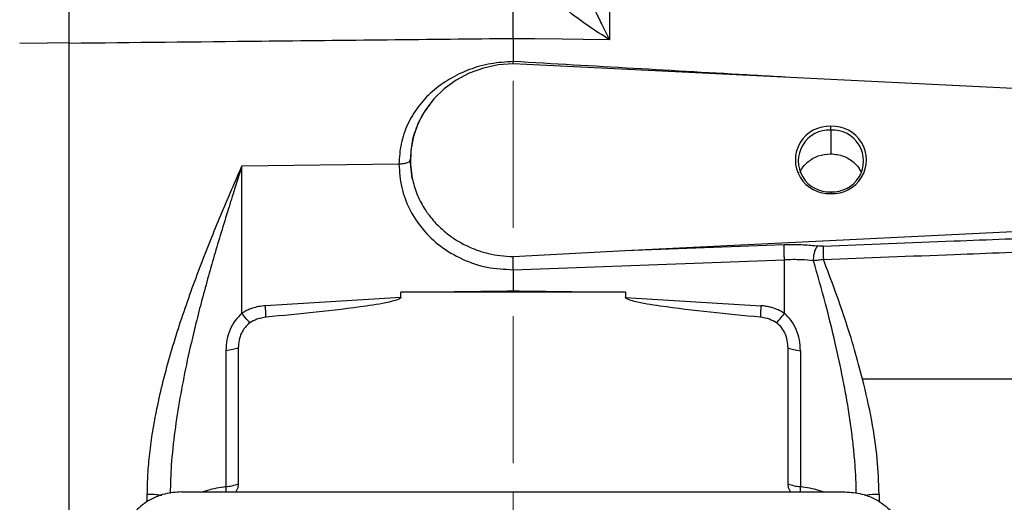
# Model space of a CAD drawing. Header units: inches. Extents: x 0.6 to 16.3, y 0.2 to 11.5.
# Tile 5 of 13: x 2.8 to 6.1, y 7 to 8.7. Entities that reach past the tile are written whole.
import ezdxf

# ---------------------------------------------------------------- set-up
doc = ezdxf.new("R2010")
doc.units = ezdxf.units.IN
doc.header["$MEASUREMENT"] = 0
doc.linetypes.add('CENTERX2', pattern=[0.8, 0.5, -0.1, 0.1, -0.1])
doc.styles.add('SLDTEXTSTYLE0', font='TXT', dxfattribs={"width": 0.75})
doc.dimstyles.new('SLDDIMSTYLE1', dxfattribs={"dimtxt": 0.137795, "dimasz": 0.14, "dimexe": 0, "dimexo": 0.0625, "dimgap": 0.034449, "dimtad": 0, "dimdec": 1, "dimlfac": 1.5, "dimrnd": 1e-09, "dimzin": 12, "dimdsep": 46, "dimtxsty": 'SLDTEXTSTYLE0', "dimblk1": 'CLOSED', "dimblk2": 'CLOSED', "dimsah": 1, "dimcen": 0.09, "dimadec": 0, "dimazin": 3, "dimtfac": 1, "dimtdec": 1, "dimtofl": 0, "dimtmove": 0, "dimatfit": 3, "dimldrblk": 'CLOSED', "dimfxl": 0, "dimfrac": 2, "dimtolj": 1, "dimtzin": 12, "dimarcsym": 0})
doc.dimstyles.new('SLDDIMSTYLE5', dxfattribs={"dimtxt": 0.137795, "dimasz": 0.14, "dimexe": 0, "dimexo": 0.0625, "dimgap": 0.034449, "dimtad": 0, "dimdec": 1, "dimlfac": 1.5, "dimrnd": 1e-09, "dimzin": 4, "dimdsep": 46, "dimtxsty": 'SLDTEXTSTYLE0', "dimblk1": 'CLOSED', "dimblk2": 'CLOSED', "dimsah": 1, "dimcen": 0.09, "dimadec": 0, "dimazin": 1, "dimtfac": 1, "dimtdec": 1, "dimtofl": 0, "dimtmove": 0, "dimatfit": 3, "dimldrblk": 'CLOSED', "dimfxl": 0, "dimfrac": 2, "dimtolj": 1, "dimtzin": 12, "dimarcsym": 0})

# ---------------------------------------------------------------- blocks, each defined once
blk = doc.blocks.new('_Closed')
at = {"color": 0, "linetype": 'ByBlock', "lineweight": -2}
for p, q in [((-1, 0.166667), (0, 0)), ((-1, 0.166667), (-1, -0.166667)), ((0, 0), (-1, -0.166667)), ((0, 0), (-1, 0))]:
    blk.add_line(p, q, dxfattribs=at)
blk = doc.blocks.new('_D_6')
at = {"color": 7, "linetype": 'Continuous', "lineweight": 0}
for p, q in [((2.4952, 10.6309), (2.4532, 10.6309)), ((2.4532, 10.6309), (2.4532, 10.4121)), ((2.8006, 10.6309), (2.8426, 10.6309)), ((2.8426, 10.6309), (2.8426, 10.4121)), ((1.7827, 7.8997), (1.7827, 10.4718)), ((4.4777, 10.3428), (4.4777, 10.4718)), ((1.7827, 10.4324), (2.3323, 10.4324)), ((2.4532, 10.4121), (2.4952, 10.4121)), ((2.8426, 10.4121), (2.8006, 10.4121)), ((4.4777, 10.4324), (2.9635, 10.4324))]:
    blk.add_line(p, q, dxfattribs=at)
at = {"color": 7, "linetype": 'Continuous', "lineweight": 18, "xscale": 0.14, "yscale": 0.14, "rotation": 180.0000000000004}
blk.add_blockref('_Closed', (1.7827, 10.4324), dxfattribs=at)
at = {"color": 7, "linetype": 'Continuous', "lineweight": 18, "xscale": 0.14, "yscale": 0.14}
blk.add_blockref('_Closed', (4.4777, 10.4324), dxfattribs=at)
at = {"color": 7, "linetype": 'Continuous', "lineweight": 18, "char_height": 0.1378, "attachment_point": 1, "style": 'SLDTEXTSTYLE0'}
for s, insert in [('103', (2.4952, 10.5898)), ('4.0', (2.5206, 10.3836))]:
    blk.add_mtext(s, dxfattribs=dict(at, insert=insert))
blk = doc.blocks.new('_D_9')
at = {"color": 7, "linetype": 'Continuous', "lineweight": 0}
for p, q in [((7.045, 10.6309), (7.003, 10.6309)), ((7.003, 10.6309), (7.003, 10.4121)), ((7.3505, 10.6309), (7.3925, 10.6309)), ((7.3925, 10.6309), (7.3925, 10.4121)), ((4.4777, 10.3428), (4.4777, 10.4718)), ((9.1877, 7.8705), (9.1877, 10.4718)), ((4.4777, 10.4324), (6.8822, 10.4324)), ((7.003, 10.4121), (7.045, 10.4121)), ((7.3925, 10.4121), (7.3505, 10.4121)), ((9.1877, 10.4324), (7.5133, 10.4324))]:
    blk.add_line(p, q, dxfattribs=at)
at = {"color": 7, "linetype": 'Continuous', "lineweight": 18, "xscale": 0.14, "yscale": 0.14}
for p, rotation in [((4.4777, 10.4324), 179.9999999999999), ((9.1877, 10.4324), 359.9999999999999)]:
    blk.add_blockref('_Closed', p, dxfattribs=dict(at, rotation=rotation))
at = {"color": 7, "linetype": 'Continuous', "lineweight": 18, "char_height": 0.1378, "attachment_point": 1, "style": 'SLDTEXTSTYLE0'}
for s, insert in [('179', (7.045, 10.5898)), ('7.1', (7.0705, 10.3836))]:
    blk.add_mtext(s, dxfattribs=dict(at, insert=insert))

msp = doc.modelspace()

# ---------------------------------------------------------------- linework, layer by layer
at = {"color": 7, "linetype": 'CENTERX2', "lineweight": 18}
msp.add_line((4.4777, 3.9695), (4.4777, 10.3035), dxfattribs=at)
at = {"color": 7, "linetype": 'Continuous', "lineweight": 25}
for p, q in [((4.8052, 9.1398), (4.8052, 8.6094)), ((4.4777, 8.6129), (4.4777, 8.5352)), ((2.968, 6.3107), (2.968, 8.5998)), ((4.4776, 8.5274), (4.4777, 8.5352)), ((6.3243, 8.4369), (4.4777, 8.5272)), ((5.5577, 8.302), (5.5577, 8.315)), ((5.5577, 8.302), (5.5577, 8.2216)), ((4.0893, 8.1863), (3.5555, 8.1796)), ((3.5555, 7.6791), (3.5555, 8.1796)), ((4.1279, 8.2007), (4.1279, 8.2006)), ((4.1344, 8.138), (4.1279, 8.2006)), ((5.5577, 8.0922), (5.5577, 8.0864)), ((4.8581, 7.8928), (6.3243, 7.9645)), ((4.8581, 7.8928), (5.3992, 7.9125)), ((4.4774, 7.872), (4.8581, 7.8928)), ((4.4777, 7.8273), (5.3998, 7.8609)), ((5.3998, 7.6791), (5.3998, 7.8609)), ((4.4777, 7.8273), (4.4777, 7.7564)), ((4.0959, 7.733), (3.6354, 7.7047)), ((4.0959, 7.7507), (4.4578, 7.7552)), ((4.0959, 7.733), (4.0959, 7.7507)), ((4.8595, 7.7507), (4.0959, 7.7507)), ((4.4578, 7.7552), (4.4777, 7.7564)), ((4.4777, 7.7564), (4.4975, 7.7552)), ((4.4975, 7.7552), (4.8595, 7.7507)), ((4.8595, 7.7507), (4.8595, 7.733)), ((4.8595, 7.733), (5.3199, 7.7047)), ((3.501, 7.5517), (3.501, 7.0895)), ((3.5429, 7.5613), (3.5429, 7.0991)), ((5.4125, 7.0991), (5.4125, 7.5613)), ((5.4543, 7.5517), (5.4543, 7.0895)), ((6.8388, 7.4553), (5.6656, 7.4553)), ((3.3498, 7.0715), (5.6062, 7.0715))]:
    msp.add_line(p, q, dxfattribs=at)
at = {"color": 8, "linetype": 'Continuous', "lineweight": 25}
for p, q in [((3.2338, 7.0379), (3.2338, 7.0641)), ((5.7215, 7.0641), (5.7215, 7.0384))]:
    msp.add_line(p, q, dxfattribs=at)
at = {"color": 7, "linetype": 'Continuous', "lineweight": 25, "flags": 128}
for points in [[(4.6443, 8.6111), (4.551, 8.6121), (4.4777, 8.6129)], [(4.8052, 8.6094), (4.7151, 8.6103), (4.6443, 8.6111)], [(2.7999, 8.5981), (2.8941, 8.5991), (2.968, 8.5998)], [(4.4777, 8.5272), (4.4264, 8.5237), (4.3763, 8.5132), (4.3284, 8.496), (4.2837, 8.4724), (4.2431, 8.4429), (4.2077, 8.4082), (4.178, 8.3691), (4.1548, 8.3263), (4.1386, 8.2808), (4.1297, 8.2336), (4.1283, 8.1856), (4.1344, 8.138)]]:
    msp.add_lwpolyline(points, dxfattribs=at)
at = {"color": 7, "linetype": 'Continuous', "lineweight": 25}
for centre, radius, start, end in [((5.5513, 8.2007), 0.1144, 86.8318, 273.1682), ((5.5519, 8.1971), 0.1051, 86.8318, 273.1682), ((5.564, 8.2007), 0.1144, 266.8318, 93.1682), ((5.5635, 8.1971), 0.1051, 266.8318, 93.1682), ((3.491, 7.2293), 0.1402, 274.0823, 291.7108), ((5.4643, 7.2293), 0.1402, 248.2892, 265.9177)]:
    msp.add_arc(centre, radius, start, end, dxfattribs=at)
for points, knots in [([(4.6715, 8.9107), (4.6773, 8.8943), (4.6892, 8.8603), (4.7098, 8.8102), (4.7319, 8.76), (4.7549, 8.7109), (4.7792, 8.6607), (4.7961, 8.6274), (4.8052, 8.6094)], [0, 0, 0, 0, 0.1486331, 0.3078767, 0.478548, 0.6433999, 0.8065583, 1, 1, 1, 1]), ([(2.968, 8.5998), (2.968, 8.6172), (2.968, 8.6517), (2.968, 8.7098), (2.968, 8.7701), (2.968, 8.8106), (2.968, 8.8309)], [0, 0, 0, 0, 0.2506996, 0.4999873, 0.7493426, 1, 1, 1, 1]), ([(4.4777, 8.6129), (4.4777, 8.6293), (4.4777, 8.6622), (4.4777, 8.7172), (4.4777, 8.7744), (4.4777, 8.8129), (4.4777, 8.8321)], [0, 0, 0, 0, 0.250012, 0.500009, 0.750001, 1, 1, 1, 1]), ([(4.8052, 8.6094), (4.7804, 8.625), (4.7311, 8.6562), (4.66, 8.7094), (4.5933, 8.7664), (4.5561, 8.8105), (4.5378, 8.832)], [0, 0, 0, 0, 0.257956, 0.5135148, 0.761774, 1, 1, 1, 1]), ([(4.4777, 8.6129), (4.1924, 8.6098), (3.6891, 8.6044), (3.1859, 8.5992), (2.968, 8.5969)], [0, 0, 0, 0, 0.566975, 1, 1, 1, 1]), ([(4.4777, 8.5352), (4.4522, 8.5336), (4.4014, 8.5303), (4.3279, 8.5095), (4.2604, 8.4777), (4.2012, 8.4349), (4.1527, 8.3825), (4.1168, 8.3222), (4.0937, 8.2561), (4.0908, 8.2095), (4.0893, 8.1863)], [0, 0, 0, 0, 0.1261285, 0.252111, 0.3778989, 0.5030629, 0.6278829, 0.7521952, 0.8761786, 1, 1, 1, 1]), ([(5.4536, 8.1581), (5.4537, 8.1585), (5.4566, 8.1722), (5.4774, 8.1939), (5.5133, 8.2176), (5.5429, 8.2203), (5.5577, 8.2216)], [0, 0, 0, 0, 0.009143, 0.339533, 0.669779, 1, 1, 1, 1]), ([(5.5577, 8.2216), (5.5724, 8.2199), (5.6018, 8.2165), (5.6331, 8.1961), (5.6505, 8.1764), (5.6576, 8.1649), (5.6604, 8.1591), (5.6609, 8.1579)], [0, 0, 0, 0, 0.3365378, 0.6733809, 0.8424254, 0.9680449, 1, 1, 1, 1]), ([(3.2338, 7.0641), (3.2342, 7.0864), (3.2351, 7.1323), (3.2416, 7.2033), (3.2518, 7.2778), (3.2671, 7.3602), (3.2877, 7.4496), (3.3136, 7.5446), (3.3427, 7.6387), (3.3743, 7.7316), (3.408, 7.8237), (3.4432, 7.9142), (3.4792, 8.0023), (3.5165, 8.0904), (3.542, 8.1489), (3.5555, 8.1796)], [0, 0, 0, 0, 0.057625, 0.118258, 0.182072, 0.24922, 0.33107, 0.414167, 0.498643, 0.580537, 0.663775, 0.74939, 0.830326, 0.910774, 1, 1, 1, 1]), ([(4.1279, 8.2006), (4.1272, 8.1985), (4.1258, 8.1944), (4.1155, 8.1898), (4.1028, 8.1869), (4.0938, 8.1865), (4.0893, 8.1863)], [0, 0, 0, 0, 0.27964, 0.559263, 0.779642, 1, 1, 1, 1]), ([(4.0893, 8.1863), (4.0911, 8.1597), (4.0948, 8.1065), (4.1236, 8.0309), (4.1682, 7.9629), (4.229, 7.9049), (4.3033, 7.8608), (4.3881, 7.832), (4.4478, 7.8289), (4.4777, 7.8273)], [0, 0, 0, 0, 0.139978, 0.27995, 0.419943, 0.559953, 0.706621, 0.853307, 1, 1, 1, 1]), ([(4.1344, 8.138), (4.139, 8.1204), (4.1483, 8.0852), (4.1714, 8.0409), (4.1971, 8.0043), (4.2241, 7.9745), (4.254, 7.9484), (4.2865, 7.926), (4.3212, 7.9071), (4.3574, 7.8924), (4.3951, 7.8815), (4.4346, 7.874), (4.4627, 7.8727), (4.4774, 7.872)], [0, 0, 0, 0, 0.120575, 0.241038, 0.325935, 0.412288, 0.500245, 0.579986, 0.663329, 0.750135, 0.825061, 0.90839, 1, 1, 1, 1]), ([(5.5316, 7.9075), (5.6799, 7.9133), (5.9441, 7.9237), (6.2084, 7.934), (6.3243, 7.9385)], [0, 0, 0, 0, 0.561319, 1, 1, 1, 1]), ([(5.3992, 7.9125), (5.4214, 7.9128), (5.461, 7.9134), (5.4977, 7.9098), (5.5139, 7.9081)], [0, 0, 0, 0, 0.560123, 1, 1, 1, 1]), ([(5.4989, 7.8579), (5.499, 7.8629), (5.499, 7.873), (5.5023, 7.8882), (5.5074, 7.9012), (5.5117, 7.9058), (5.5139, 7.9081)], [0, 0, 0, 0, 0.249988, 0.499996, 0.74999, 1, 1, 1, 1]), ([(5.5316, 7.9075), (5.5282, 7.9074), (5.522, 7.9073), (5.5164, 7.9079), (5.5139, 7.9081)], [0, 0, 0, 0, 0.5597773, 1, 1, 1, 1]), ([(5.5316, 7.9075), (5.5315, 7.9054), (5.5313, 7.9011), (5.5314, 7.8897), (5.5317, 7.8762), (5.5321, 7.8668), (5.5323, 7.8621)], [0, 0, 0, 0, 0.250008, 0.499996, 0.750007, 1, 1, 1, 1]), ([(4.4777, 7.8273), (4.4776, 7.8308), (4.4776, 7.8381), (4.4774, 7.85), (4.4773, 7.8623), (4.4774, 7.8687), (4.4774, 7.872)], [0, 0, 0, 0, 0.221539, 0.462044, 0.72153, 1, 1, 1, 1]), ([(5.5323, 7.8621), (5.6806, 7.8678), (5.9448, 7.878), (6.2091, 7.888), (6.325, 7.8925)], [0, 0, 0, 0, 0.561314, 1, 1, 1, 1]), ([(5.4989, 7.8579), (5.4853, 7.8591), (5.4536, 7.8621), (5.4194, 7.8613), (5.3998, 7.8609)], [0, 0, 0, 0, 0.430264, 1, 1, 1, 1]), ([(5.5323, 7.8621), (5.5265, 7.8611), (5.515, 7.8591), (5.5043, 7.8583), (5.4989, 7.8579)], [0, 0, 0, 0, 0.501168, 1, 1, 1, 1]), ([(5.6656, 7.4553), (5.6567, 7.4887), (5.6382, 7.5579), (5.6062, 7.6587), (5.5707, 7.7611), (5.5455, 7.8274), (5.5323, 7.8621)], [0, 0, 0, 0, 0.240702, 0.499078, 0.737895, 1, 1, 1, 1]), ([(4.0959, 7.733), (4.0958, 7.7327), (4.0958, 7.7322), (4.0952, 7.7311), (4.0931, 7.7288), (4.0836, 7.7241), (4.0452, 7.7137), (3.8949, 7.6902), (3.7512, 7.6765), (3.6374, 7.6657)], [0, 0, 0, 0, 0.00175, 0.003655, 0.008292, 0.022202, 0.071781, 0.26474, 1, 1, 1, 1]), ([(4.4578, 7.7552), (4.4615, 7.7553), (4.4681, 7.7553), (4.4748, 7.7554), (4.4777, 7.7555)], [0, 0, 0, 0, 0.56, 1, 1, 1, 1]), ([(4.4777, 7.7555), (4.4777, 7.7556), (4.4777, 7.756), (4.4777, 7.7563), (4.4777, 7.7564)], [0, 0, 0, 0, 0.56, 1, 1, 1, 1]), ([(4.4777, 7.7555), (4.4814, 7.7554), (4.488, 7.7553), (4.4946, 7.7553), (4.4975, 7.7552)], [0, 0, 0, 0, 0.56, 1, 1, 1, 1]), ([(5.318, 7.6657), (5.2041, 7.6765), (5.0605, 7.6901), (4.9102, 7.7137), (4.8718, 7.724), (4.8623, 7.7288), (4.8601, 7.7311), (4.8596, 7.7322), (4.8595, 7.7327), (4.8595, 7.733)], [0, 0, 0, 0, 0.735269, 0.927818, 0.977703, 0.991686, 0.99634, 0.998248, 1, 1, 1, 1]), ([(3.6354, 7.7047), (3.6275, 7.7039), (3.6125, 7.7023), (3.5937, 7.6972), (3.5778, 7.6911), (3.5658, 7.6854), (3.5583, 7.6808), (3.5555, 7.6791)], [0, 0, 0, 0, 0.279891, 0.530708, 0.684389, 0.883163, 1, 1, 1, 1]), ([(5.3998, 7.6791), (5.393, 7.683), (5.3801, 7.6904), (5.3619, 7.6971), (5.3453, 7.7014), (5.3322, 7.7038), (5.3232, 7.7044), (5.3199, 7.7047)], [0, 0, 0, 0, 0.279853, 0.530444, 0.684178, 0.882769, 1, 1, 1, 1]), ([(3.5555, 7.6791), (3.5475, 7.6712), (3.5309, 7.655), (3.5143, 7.6234), (3.5031, 7.5883), (3.5017, 7.564), (3.501, 7.5517)], [0, 0, 0, 0, 0.231344, 0.477305, 0.735467, 1, 1, 1, 1]), ([(3.5827, 7.6466), (3.5787, 7.6506), (3.5706, 7.6587), (3.5605, 7.6723), (3.5555, 7.6791)], [0, 0, 0, 0, 0.49999, 1, 1, 1, 1]), ([(3.6374, 7.6657), (3.6267, 7.664), (3.6071, 7.6608), (3.5903, 7.651), (3.5827, 7.6466)], [0, 0, 0, 0, 0.545836, 1, 1, 1, 1]), ([(5.3727, 7.6466), (5.365, 7.651), (5.3482, 7.6608), (5.3287, 7.664), (5.318, 7.6657)], [0, 0, 0, 0, 0.454171, 1, 1, 1, 1]), ([(5.3727, 7.6466), (5.3767, 7.6506), (5.3848, 7.6587), (5.3948, 7.6723), (5.3998, 7.6791)], [0, 0, 0, 0, 0.499998, 1, 1, 1, 1]), ([(5.4543, 7.5517), (5.4536, 7.564), (5.4523, 7.5883), (5.4411, 7.6234), (5.4245, 7.655), (5.4079, 7.6712), (5.3998, 7.6791)], [0, 0, 0, 0, 0.264543, 0.522623, 0.768575, 1, 1, 1, 1]), ([(3.5827, 7.6466), (3.5768, 7.6417), (3.5646, 7.6317), (3.5527, 7.6108), (3.5444, 7.5871), (3.5434, 7.57), (3.5429, 7.5613)], [0, 0, 0, 0, 0.227619, 0.469324, 0.727673, 1, 1, 1, 1]), ([(5.4125, 7.5613), (5.4106, 7.5779), (5.4078, 7.6023), (5.3912, 7.6311), (5.3788, 7.6414), (5.3727, 7.6466)], [0, 0, 0, 0, 0.517396, 0.759937, 1, 1, 1, 1]), ([(5.7215, 7.0641), (5.7202, 7.1038), (5.7174, 7.187), (5.6978, 7.3181), (5.6766, 7.4082), (5.6656, 7.4553)], [0, 0, 0, 0, 0.30364, 0.636196, 1, 1, 1, 1]), ([(3.5429, 7.0991), (3.5425, 7.0929), (3.5419, 7.083), (3.5364, 7.0746), (3.5344, 7.0715)], [0, 0, 0, 0, 0.629252, 1, 1, 1, 1]), ([(5.4209, 7.0715), (5.4189, 7.0746), (5.4135, 7.083), (5.4129, 7.0929), (5.4125, 7.0991)], [0, 0, 0, 0, 0.370748, 1, 1, 1, 1]), ([(3.3498, 7.0715), (3.3306, 7.0701), (3.2909, 7.0672), (3.2347, 7.0426), (3.1852, 7.0014), (3.1503, 6.9445), (3.1458, 6.9004), (3.1437, 6.8791)], [0, 0, 0, 0, 0.1781784, 0.3680782, 0.5630808, 0.7888652, 1, 1, 1, 1]), ([(5.6062, 7.0715), (5.6254, 7.0701), (5.6651, 7.0672), (5.7213, 7.0426), (5.7708, 7.0014), (5.8057, 6.9445), (5.8102, 6.9004), (5.8123, 6.8791)], [0, 0, 0, 0, 0.178178, 0.368078, 0.563081, 0.788865, 1, 1, 1, 1])]:
    msp.add_open_spline(points, degree=3, knots=knots, dxfattribs=at)
at = {"color": 8, "linetype": 'Continuous', "lineweight": 25}
for points, knots in [([(5.4026, 8.482), (5.3671, 8.484), (5.0588, 8.5019), (4.7504, 8.5195), (4.4777, 8.5352)], [0, 0, 0, 0, 0.115288, 1, 1, 1, 1]), ([(4.1943, 8.387), (4.1918, 8.3843), (4.1746, 8.3659), (4.1529, 8.3239), (4.1315, 8.264), (4.1291, 8.2213), (4.1279, 8.2006)], [0, 0, 0, 0, 0.054271, 0.369567, 0.695083, 1, 1, 1, 1]), ([(3.5555, 8.1796), (3.5463, 8.151), (3.5297, 8.0994), (3.5051, 8.0206), (3.4818, 7.9446), (3.4585, 7.8655), (3.4359, 7.7858), (3.4143, 7.7058), (3.3906, 7.6118), (3.3667, 7.5074), (3.344, 7.3914), (3.3264, 7.2775), (3.3143, 7.1691), (3.3125, 7.0985), (3.3117, 7.0666)], [0, 0, 0, 0, 0.081936, 0.147885, 0.222323, 0.294652, 0.367143, 0.440909, 0.511989, 0.620184, 0.719245, 0.817628, 0.9175, 1, 1, 1, 1]), ([(5.644, 7.0667), (5.6439, 7.0774), (5.6435, 7.1058), (5.6409, 7.1528), (5.6363, 7.2086), (5.6297, 7.2671), (5.6212, 7.3282), (5.6108, 7.3919), (5.5951, 7.4755), (5.5719, 7.5827), (5.5387, 7.7168), (5.5127, 7.8092), (5.4989, 7.8579)], [0, 0, 0, 0, 0.039655, 0.105141, 0.174094, 0.246532, 0.32247, 0.401922, 0.484899, 0.637411, 0.809102, 1, 1, 1, 1]), ([(3.2338, 7.0641), (3.2442, 7.0638), (3.2626, 7.0634), (3.2769, 7.0611), (3.2831, 7.0601)], [0, 0, 0, 0, 0.561252, 1, 1, 1, 1]), ([(3.501, 7.0895), (3.4793, 7.0858), (3.4514, 7.081), (3.4287, 7.0732), (3.4238, 7.0715)], [0, 0, 0, 0, 0.781519, 1, 1, 1, 1]), ([(3.5013, 7.0715), (3.5013, 7.0725), (3.5016, 7.0778), (3.5013, 7.0843), (3.501, 7.0895)], [0, 0, 0, 0, 0.1885602, 1, 1, 1, 1]), ([(5.454, 7.0715), (5.454, 7.0719), (5.4538, 7.0771), (5.4541, 7.0835), (5.4543, 7.0895)], [0, 0, 0, 0, 0.071473, 1, 1, 1, 1]), ([(5.5316, 7.0715), (5.5266, 7.0732), (5.5039, 7.081), (5.4761, 7.0858), (5.4543, 7.0895)], [0, 0, 0, 0, 0.218481, 1, 1, 1, 1]), ([(5.6728, 7.0601), (5.6788, 7.0611), (5.6929, 7.0634), (5.7112, 7.0638), (5.7215, 7.0641)], [0, 0, 0, 0, 0.432328, 1, 1, 1, 1])]:
    msp.add_open_spline(points, degree=3, knots=knots, dxfattribs=at)
at = {"color": 7, "linetype": 'Continuous', "lineweight": 25}
for points in [[(5.3998, 7.8609), (5.3996, 7.866), (5.3991, 7.8762), (5.3987, 7.8918), (5.3987, 7.9051), (5.399, 7.91), (5.3992, 7.9125)], [(3.6374, 7.6657), (3.6372, 7.6709), (3.6367, 7.6813), (3.6359, 7.6969), (3.6354, 7.7047)], [(5.3199, 7.7047), (5.3195, 7.6969), (5.3186, 7.6813), (5.3182, 7.6709), (5.318, 7.6657)], [(3.5429, 7.5613), (3.537, 7.5591), (3.5251, 7.5547), (3.5091, 7.5527), (3.501, 7.5517)], [(5.4125, 7.5613), (5.4184, 7.5591), (5.4302, 7.5547), (5.4463, 7.5527), (5.4543, 7.5517)]]:
    msp.add_open_spline(points, degree=3, dxfattribs=at)

# ---------------------------------------------------------------- dimensions: what is measured, and where the dimension line sits
at = {"color": 7, "linetype": 'Continuous', "lineweight": 18}
for p1, dimstyle, picture, middle in [((1.7827, 7.8604), 'SLDDIMSTYLE5', '_D_6', (2.6479, 10.4324)), ((9.1877, 7.8311), 'SLDDIMSTYLE1', '_D_9', (7.1978, 10.4324))]:
    dim = msp.add_linear_dim(base=(4.4777, 10.4324), p1=p1, p2=(4.4777, 10.3035), dimstyle=dimstyle, dxfattribs=at)
    dim.commit()
    dim.dimension.update_dxf_attribs({"geometry": picture, "text_midpoint": middle, "dimtype": 160})

doc.saveas('drawing.dxf')
